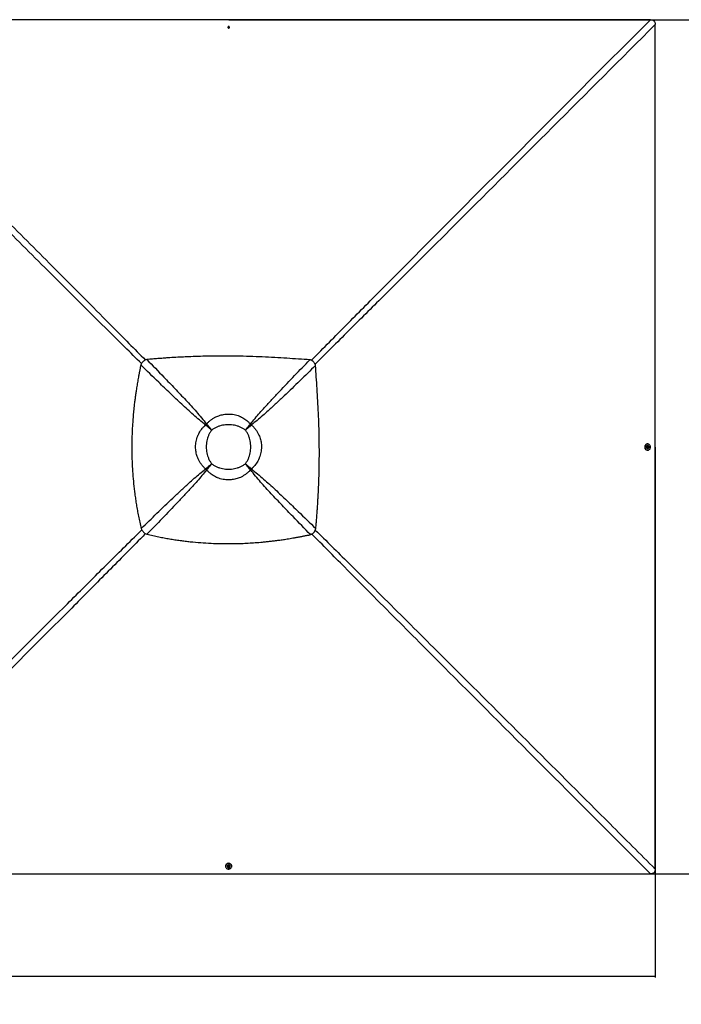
# Model space of a CAD drawing. Header units: millimetres. Extents: x 20 to 22981, y 40 to 19992.
# Tile 96 of 153: x 8251 to 12232, y 8615 to 14537. Entities that reach past the tile are written whole.
import ezdxf

# ---------------------------------------------------------------- set-up
doc = ezdxf.new("R2010")
doc.units = ezdxf.units.MM
doc.header["$LTSCALE"] = 2
doc.layers.add('COMPONENT_GEOMETRY', color=7, linetype='Continuous')
doc.styles.add('SLDTEXTSTYLE0', font='TXT', dxfattribs={"width": 0.75})
doc.dimstyles.new('SLDDIMSTYLE0', dxfattribs={"dimtxt": 100, "dimasz": 6.604, "dimexe": 0, "dimexo": 0.0625, "dimgap": 25, "dimtad": 0, "dimtih": 1, "dimtoh": 1, "dimdec": 0, "dimrnd": 1e-09, "dimzin": 12, "dimdsep": 46, "dimtxsty": 'SLDTEXTSTYLE0', "dimsah": 1, "dimcen": 0.09, "dimadec": 0, "dimazin": 3, "dimtfac": 1, "dimtdec": 0, "dimtofl": 0, "dimtmove": 0, "dimatfit": 3, "dimfxl": 1, "dimfrac": 2, "dimtolj": 1, "dimtzin": 12, "dimarcsym": 0})

# ---------------------------------------------------------------- blocks, each defined once
blk = doc.blocks.new('_D')
at = {"layer": 'COMPONENT_GEOMETRY', "color": 7}
for p, q in [((9509.2, 14536.8), (12800.3, 14536.8)), ((12793.9, 14536.8), (12793.9, 12132.6)), ((12593.9, 12112.3), (12563.4, 12112.3)), ((12563.4, 12112.3), (12563.4, 11953.5)), ((12994, 12112.3), (13024.5, 12112.3)), ((13024.5, 12112.3), (13024.5, 11953.5)), ((12563.4, 11953.5), (12593.9, 11953.5)), ((13024.5, 11953.5), (12994, 11953.5)), ((12793.9, 9399.7), (12793.9, 11803.9)), ((9509.2, 9399.7), (12800.3, 9399.7))]:
    blk.add_line(p, q, dxfattribs=at)
for points in [[(12793.9, 14536.8), (12792.9, 14530.2), (12795, 14530.2)], [(12793.9, 9399.7), (12795, 9406.3), (12792.9, 9406.3)]]:
    blk.add_solid(points, dxfattribs=at)
at = {"layer": 'COMPONENT_GEOMETRY', "color": 7, "char_height": 100, "attachment_point": 1, "style": 'SLDTEXTSTYLE0'}
for s, insert in [('8\'5.12"', (12593.9, 12082.5)), ('2569mm', (12521.2, 11932.8))]:
    blk.add_mtext(s, dxfattribs=dict(at, insert=insert))
blk = doc.blocks.new('_D_2')
at = {"layer": 'COMPONENT_GEOMETRY', "color": 7}
for p, q in [((1483.4, 11965.7), (1483.4, 8775.3)), ((12075.2, 11965.7), (12075.2, 8775.3)), ((6542.3, 8925.7), (6511.8, 8925.7)), ((6511.8, 8925.7), (6511.8, 8767)), ((7016.3, 8925.7), (7046.8, 8925.7)), ((7046.8, 8925.7), (7046.8, 8767)), ((1483.4, 8781.7), (6459.3, 8781.7)), ((6511.8, 8767), (6542.3, 8767)), ((7046.8, 8767), (7016.3, 8767)), ((12075.2, 8781.7), (7099.3, 8781.7))]:
    blk.add_line(p, q, dxfattribs=at)
for points in [[(1483.4, 8781.7), (1490, 8780.7), (1490, 8782.7)], [(12075.2, 8781.7), (12068.6, 8782.7), (12068.6, 8780.7)]]:
    blk.add_solid(points, dxfattribs=at)
at = {"layer": 'COMPONENT_GEOMETRY', "color": 7, "char_height": 100, "attachment_point": 1, "style": 'SLDTEXTSTYLE0'}
for s, insert in [('17\'4.50"', (6542.3, 8895.9)), ('5296mm', (6506.5, 8746.3))]:
    blk.add_mtext(s, dxfattribs=dict(at, insert=insert))

msp = doc.modelspace()

# ---------------------------------------------------------------- linework, layer by layer
at = {"color": 7, "linetype": 'Continuous', "lineweight": 25}
for p, q in [((9504.95, 14491.04), (9506.93, 14493.54)), ((9506.43, 14488.29), (9504.95, 14491.04)), ((9505.43, 14490.15), (9505.94, 14490.79)), ((9505.94, 14490.79), (9506.93, 14492.04)), ((9509.88, 14488.05), (9506.43, 14488.29)), ((9506.93, 14493.54), (9510.38, 14493.29)), ((9506.93, 14492.04), (9506.93, 14493.54)), ((9506.93, 14492.04), (9508.66, 14491.92)), ((9508.66, 14491.92), (9510.38, 14491.8)), ((9511.86, 14490.55), (9509.88, 14488.05)), ((9510.38, 14493.29), (9511.86, 14490.55)), ((9510.38, 14491.8), (9510.38, 14493.29)), ((9510.38, 14491.8), (9511.12, 14490.42)), ((9511.12, 14490.42), (9511.38, 14489.94)), ((10019.46, 12479.16), (10019.35, 12479.27)), ((9371.05, 12098.9), (9369.92, 12099.81)), ((9376.03, 12103.88), (9375.12, 12105.01)), ((9633.05, 12095.93), (9633.05, 12095.93)), ((9636.45, 12092.53), (9636.45, 12092.53)), ((9639.43, 12103.89), (9640.34, 12105.03)), ((9644.42, 12098.91), (9645.55, 12099.82)), ((9406.44, 12068.49), (9406.44, 12068.49)), ((9609.01, 12068.49), (9609.01, 12068.49)), ((12030, 11985.32), (12028.32, 11985.32)), ((12029.92, 11965.05), (12030.17, 11968.5)), ((12032.42, 11963.08), (12029.92, 11965.05)), ((12030.38, 11976.02), (12030.02, 11976.02)), ((12030.17, 11968.5), (12032.92, 11969.98)), ((12032.31, 11963.81), (12031.82, 11963.55)), ((12032.03, 11969.5), (12032.68, 11968.99)), ((12033.68, 11964.55), (12032.31, 11963.81)), ((12035.17, 11964.56), (12032.42, 11963.08)), ((12032.68, 11968.99), (12033.93, 11968.01)), ((12032.92, 11969.98), (12035.42, 11968.01)), ((12033.81, 11966.28), (12033.68, 11964.55)), ((12033.68, 11964.55), (12035.17, 11964.56)), ((12033.93, 11968.01), (12033.81, 11966.28)), ((12033.93, 11968.01), (12035.42, 11968.01)), ((12035.42, 11968.01), (12035.17, 11964.56)), ((12028.42, 11947.72), (12030.09, 11947.72)), ((12030.07, 11957.02), (12030.43, 11957.02)), ((9406.44, 11865.92), (9406.44, 11865.92)), ((9609.01, 11865.92), (9609.01, 11865.92)), ((9371.04, 11835.5), (9369.9, 11834.59)), ((9376.02, 11830.51), (9375.11, 11829.38)), ((9379, 11841.88), (9379, 11841.88)), ((9382.4, 11838.48), (9382.4, 11838.48)), ((9639.44, 11830.5), (9640.35, 11829.36)), ((9644.43, 11835.49), (9645.57, 11834.58)), ((8995.77, 11455.47), (8995.66, 11455.58)), ((9489.61, 9446.61), (9489.61, 9444.93)), ((9498.91, 9444.91), (9498.91, 9444.55)), ((9504.95, 9442.51), (9506.92, 9445.01)), ((9506.43, 9439.76), (9504.95, 9442.51)), ((9505.69, 9442.62), (9505.43, 9443.12)), ((9506.44, 9441.25), (9505.69, 9442.62)), ((9506.44, 9441.25), (9506.43, 9439.76)), ((9509.88, 9439.51), (9506.43, 9439.76)), ((9508.16, 9441.12), (9506.44, 9441.25)), ((9506.92, 9445.01), (9510.37, 9444.76)), ((9509.89, 9441), (9508.16, 9441.12)), ((9511.85, 9442.01), (9509.88, 9439.51)), ((9509.89, 9441), (9509.88, 9439.51)), ((9510.87, 9442.25), (9509.89, 9441)), ((9510.37, 9444.76), (9511.85, 9442.01)), ((9511.38, 9442.89), (9510.87, 9442.25)), ((9517.91, 9444.5), (9517.91, 9444.86)), ((9527.21, 9444.84), (9527.21, 9446.51))]:
    msp.add_line(p, q, dxfattribs=at)
at = {"color": 8, "linetype": 'Continuous', "lineweight": 25}
for p, q in [((9379.01, 12092.52), (9371.33, 12099.17)), ((9375.76, 12103.6), (9382.41, 12095.92)), ((9633.05, 12095.93), (9639.69, 12103.63)), ((9644.14, 12099.18), (9636.45, 12092.53)), ((9371.29, 11835.25), (9379, 11841.88)), ((9382.4, 11838.48), (9375.75, 11830.79)), ((9639.72, 11830.78), (9633.06, 11838.47)), ((9636.46, 11841.87), (9644.15, 11835.21))]:
    msp.add_line(p, q, dxfattribs=at)
at = {"color": 7, "linetype": 'Continuous', "lineweight": 25, "flags": 128}
for points in [[(9506.66, 14536.84), (8866.06, 14536.84), (8225.47, 14536.86), (7596.1, 14536.89), (7022.75, 14536.92)], [(12046.58, 14536.92), (11417.22, 14536.89), (10787.86, 14536.86), (10147.26, 14536.84), (9506.66, 14536.84)], [(9508.8, 14494.95), (9506.95, 14494.76), (9505.33, 14493.97), (9504.18, 14492.7), (9503.67, 14491.13), (9503.88, 14489.52), (9504.78, 14488.1), (9506.23, 14487.09), (9508.01, 14486.64), (9509.86, 14486.83), (9511.48, 14487.62), (9512.63, 14488.89), (9513.14, 14490.45), (9512.93, 14492.07), (9512.03, 14493.49), (9510.58, 14494.5), (9508.8, 14494.95)], [(9511.33, 14489.88), (9511.27, 14490.1), (9511.12, 14490.42)], [(12075.22, 11968.27), (12075.25, 13249.46), (12075.31, 14508.17)], [(12028.32, 11985.32), (12027.67, 11985.3), (12024.47, 11984.79), (12021.41, 11983.57), (12018.62, 11981.7), (12016.21, 11979.25), (12014.26, 11976.3), (12012.86, 11972.98), (12012.05, 11969.41), (12011.87, 11965.74), (12012.32, 11962.09), (12013.39, 11958.61), (12015.04, 11955.43), (12017.2, 11952.68), (12019.78, 11950.47), (12022.7, 11948.87), (12025.84, 11947.94), (12028.42, 11947.72)], [(12033.95, 11948.25), (12037, 11949.47), (12039.79, 11951.34), (12042.21, 11953.8), (12044.15, 11956.74), (12045.56, 11960.06), (12046.37, 11963.63), (12046.55, 11967.31), (12046.09, 11970.96), (12045.02, 11974.44), (12043.38, 11977.61), (12041.22, 11980.36), (12038.63, 11982.58), (12035.71, 11984.18), (12032.58, 11985.1), (12029.34, 11985.31), (12026.14, 11984.79), (12023.08, 11983.58), (12020.29, 11981.71), (12017.88, 11979.25), (12015.93, 11976.31), (12014.53, 11972.99), (12013.72, 11969.42), (12013.54, 11965.74), (12013.99, 11962.09), (12015.06, 11958.61), (12016.71, 11955.44), (12018.87, 11952.69), (12021.46, 11950.47), (12024.37, 11948.87), (12027.51, 11947.95), (12030.74, 11947.74), (12033.95, 11948.25)], [(12030.02, 11976.02), (12027.9, 11975.71), (12025.8, 11974.71), (12024.02, 11973.1), (12022.68, 11971.01), (12021.89, 11968.59), (12021.71, 11966.01), (12022.14, 11963.47), (12023.16, 11961.15), (12024.69, 11959.24), (12026.62, 11957.86), (12028.8, 11957.13), (12030.07, 11957.02)], [(12038.11, 11970.18), (12037.87, 11970.78), (12036.58, 11972.91), (12034.84, 11974.57), (12032.76, 11975.64), (12030.52, 11976.02), (12028.26, 11975.71), (12026.16, 11974.71), (12024.38, 11973.1), (12023.05, 11971.01), (12022.26, 11968.59), (12022.07, 11966.01), (12022.5, 11963.47), (12023.52, 11961.15), (12025.05, 11959.24), (12026.98, 11957.86), (12029.16, 11957.13), (12031.43, 11957.1), (12033.63, 11957.76), (12035.59, 11959.07), (12037.16, 11960.94), (12038.13, 11962.91)], [(12036.83, 11966.14), (12036.64, 11967.98), (12035.85, 11969.6), (12034.57, 11970.75), (12033.01, 11971.26), (12031.39, 11971.05), (12029.97, 11970.15), (12028.96, 11968.7), (12028.51, 11966.92), (12028.7, 11965.08), (12029.49, 11963.46), (12030.76, 11962.31), (12032.33, 11961.8), (12033.95, 11962.01), (12035.37, 11962.91), (12036.38, 11964.36), (12036.83, 11966.14)], [(12031.76, 11963.6), (12031.99, 11963.67), (12032.31, 11963.81)], [(12075.31, 9428.37), (12075.27, 10057.72), (12075.25, 10687.07), (12075.23, 11327.67), (12075.22, 11968.27)], [(9527.21, 9446.51), (9527.19, 9447.26), (9526.68, 9450.46), (9525.45, 9453.52), (9523.58, 9456.31), (9521.12, 9458.72), (9518.17, 9460.67), (9514.85, 9462.07), (9511.28, 9462.88), (9507.6, 9463.06), (9503.95, 9462.61), (9500.48, 9461.54), (9497.3, 9459.89), (9494.56, 9457.73), (9492.35, 9455.15), (9490.75, 9452.23), (9489.83, 9449.09), (9489.61, 9446.61)], [(9490.14, 9440.98), (9491.36, 9437.93), (9493.24, 9435.14), (9495.7, 9432.72), (9498.64, 9430.78), (9501.97, 9429.37), (9505.54, 9428.57), (9509.21, 9428.38), (9512.86, 9428.84), (9516.34, 9429.91), (9519.51, 9431.55), (9522.26, 9433.71), (9524.47, 9436.3), (9526.07, 9439.22), (9526.99, 9442.35), (9527.19, 9445.59), (9526.67, 9448.79), (9525.45, 9451.85), (9523.58, 9454.64), (9521.12, 9457.05), (9518.17, 9459), (9514.85, 9460.4), (9511.28, 9461.21), (9507.6, 9461.39), (9503.95, 9460.94), (9500.47, 9459.87), (9497.3, 9458.22), (9494.55, 9456.06), (9492.34, 9453.48), (9490.74, 9450.56), (9489.83, 9447.42), (9489.62, 9444.19), (9490.14, 9440.98)], [(9517.91, 9444.86), (9517.59, 9447.03), (9516.59, 9449.13), (9514.98, 9450.91), (9512.88, 9452.25), (9510.46, 9453.04), (9507.88, 9453.22), (9505.34, 9452.79), (9503.03, 9451.77), (9501.11, 9450.24), (9499.74, 9448.31), (9499.01, 9446.13), (9498.91, 9444.91)], [(9512.02, 9436.8), (9512.67, 9437.06), (9514.8, 9438.35), (9516.46, 9440.09), (9517.52, 9442.17), (9517.91, 9444.41), (9517.59, 9446.67), (9516.58, 9448.77), (9514.98, 9450.55), (9512.88, 9451.88), (9510.46, 9452.67), (9507.88, 9452.86), (9505.34, 9452.43), (9503.03, 9451.41), (9501.11, 9449.88), (9499.74, 9447.95), (9499.01, 9445.77), (9498.98, 9443.5), (9499.65, 9441.3), (9500.96, 9439.34), (9502.83, 9437.77), (9504.75, 9436.82)], [(9508.02, 9438.1), (9509.86, 9438.29), (9511.48, 9439.08), (9512.63, 9440.36), (9513.13, 9441.92), (9512.92, 9443.54), (9512.02, 9444.96), (9510.57, 9445.97), (9508.78, 9446.42), (9506.94, 9446.23), (9505.32, 9445.44), (9504.17, 9444.17), (9503.67, 9442.6), (9503.88, 9440.98), (9504.78, 9439.56), (9506.23, 9438.55), (9508.02, 9438.1)], [(9505.48, 9443.18), (9505.55, 9442.94), (9505.69, 9442.62)], [(6966.76, 9399.62), (7596.11, 9399.66), (8225.47, 9399.68), (8866.06, 9399.7), (9506.66, 9399.71)], [(9506.66, 9399.71), (10147.26, 9399.7), (10787.86, 9399.68), (11417.21, 9399.66), (12046.56, 9399.62)]]:
    msp.add_lwpolyline(points, dxfattribs=at)
at = {"color": 7, "linetype": 'Continuous', "lineweight": 25}
for centre, radius, start, end in [((9508.42, 14486.23), 10.63, 85.896882, 110.898483), ((9507.9, 14489.24), 2.5, 141.490505, 162.408142), ((9508.37, 14488.77), 3.17, 84.915321, 140.168942), ((9508.51, 14488.91), 3.02, 30.159324, 87.30967), ((9508.42, 14486.23), 10.63, 69.383271, 85.896882), ((9552, 11922.93), 253.85, 134.168895, 135.831105), ((9545.22, 11929.71), 242.81, 134.168895, 135.831105), ((9497.76, 11977.17), 165.55, 134.168895, 135.831105), ((9517.74, 11977.22), 165.49, 44.167458, 45.831732), ((9517.79, 11977.18), 165.49, 44.189925, 45.854375), ((9470.38, 11929.73), 242.71, 44.189925, 45.854375), ((9463.61, 11922.95), 253.75, 44.189925, 45.854375), ((12031.12, 11967.04), 2.5, 51.532823, 72.582935), ((12030.79, 11966.42), 3.02, 300.104404, 357.289948), ((12030.65, 11966.56), 3.16, 354.918237, 50.225388), ((12028.13, 11966.52), 10.63, 355.89078, 20.138614), ((12028.13, 11966.52), 10.63, 340.14474, 355.89078), ((9551.98, 12011.32), 253.75, 224.145625, 225.810075), ((9545.2, 12004.55), 242.71, 224.145625, 225.810075), ((9497.71, 11957.19), 165.49, 224.168268, 225.832542), ((9497.75, 11957.14), 165.49, 224.145625, 225.810075), ((9517.8, 11957.13), 165.42, 314.166692, 315.833308), ((9470.39, 12004.54), 242.62, 314.166692, 315.833308), ((9463.62, 12011.31), 253.65, 314.166692, 315.833308), ((9508.41, 9446.8), 10.63, 249.861386, 265.891314), ((9508.31, 9444.14), 3.02, 210.162125, 267.277605), ((9508.41, 9446.8), 10.63, 265.891314, 289.85526), ((9508.44, 9444.27), 3.16, 264.903399, 320.265117), ((9508.92, 9443.8), 2.5, 321.58858, 342.384701)]:
    msp.add_arc(centre, radius, start, end, dxfattribs=at)
at = {"color": 8, "linetype": 'Continuous', "lineweight": 25}
for points, knots in [([(10005.94, 12488.15), (10016.42, 12498.79), (10095.5, 12579.07), (10243.7, 12728.64), (10519.55, 13006.22), (11003.09, 13491.51), (11535.25, 14024.77), (11929.24, 14419.4), (12046.58, 14536.92)], [0, 0, 0, 0, 0.01551065, 0.11703813, 0.21856619, 0.42162352, 0.82775609, 1, 1, 1, 1]), ([(12075.31, 14508.17), (11868.66, 14301.5), (11474.38, 13907.17), (10941.53, 13374.65), (10545.97, 12979.82), (10268.62, 12703.73), (10119.2, 12555.42), (10039, 12476.28), (10028.39, 12465.8)], [0, 0, 0, 0, 0.3031431, 0.5783843, 0.7814463, 0.8829776, 0.9845092, 1, 1, 1, 1]), ([(8983.75, 12468.78), (8917.35, 12534.4), (8748.75, 12701.05), (8478.73, 12969.91), (8275.03, 13173.03), (8173.18, 13274.59)], [0, 0, 0, 0, 0.2451747, 0.62258689, 1, 1, 1, 1]), ([(8200.34, 13301.75), (8301.9, 13199.9), (8505.02, 12996.2), (8774.36, 12725.69), (8941.5, 12556.6), (9007.61, 12489.71)], [0, 0, 0, 0, 0.3767289, 0.7534584, 1, 1, 1, 1]), ([(6938.01, 9428.35), (7144.91, 9634.92), (7539.55, 10028.91), (8072.87, 10560.97), (8468.7, 10955.38), (8746.29, 11231.23), (8895.64, 11379.21), (8975.71, 11458.09), (8986.13, 11468.36)], [0, 0, 0, 0, 0.3033445, 0.5785586, 0.7816784, 0.8832387, 0.9847993, 1, 1, 1, 1]), ([(9008.66, 11446.06), (8998.34, 11435.61), (8919.36, 11355.57), (8771.2, 11206.31), (8495.11, 10928.96), (8011.15, 10444.1), (7478.52, 9911.31), (7084.19, 9517.03), (6966.76, 9399.62)], [0, 0, 0, 0, 0.01526255, 0.11681659, 0.21837121, 0.42148166, 0.8277205, 1, 1, 1, 1]), ([(12046.56, 9399.62), (11839.99, 9606.35), (11435.09, 10011.55), (10925.67, 10521.73), (10518.34, 10930.2), (10243.68, 11206.07), (10074.29, 11377.46), (10008.96, 11443.55)], [0, 0, 0, 0, 0.3037022, 0.5952803, 0.7492991, 0.9033177, 1, 1, 1, 1]), ([(10029.91, 11467.43), (10096.49, 11401.61), (10268.37, 11231.74), (10544.7, 10956.56), (11069.36, 10433.48), (11579.44, 9923.88), (11984.64, 9518.98), (12075.31, 9428.37)], [0, 0, 0, 0, 0.0973305, 0.2512385, 0.4051468, 0.866887, 1, 1, 1, 1])]:
    msp.add_open_spline(points, degree=3, knots=knots, dxfattribs=at)
at = {"color": 7, "linetype": 'Continuous', "lineweight": 25}
for points, knots in [([(12046.58, 14536.92), (12048.53, 14536.86), (12052.43, 14536.73), (12057.59, 14535.61), (12061.91, 14533.91), (12065.39, 14531.84), (12068.44, 14529.15), (12071.63, 14525.07), (12073.9, 14519.8), (12075.14, 14513.74), (12075.25, 14510.03), (12075.31, 14508.17)], [0, 0, 0, 0, 0.1264222, 0.2525718, 0.339466, 0.4262581, 0.513661, 0.6010777, 0.7596734, 0.8797284, 1, 1, 1, 1]), ([(9997.21, 12491.13), (9974.37, 12492.66), (9927.97, 12495.76), (9857.37, 12500.42), (9784.85, 12504.77), (9710.6, 12508.57), (9634.66, 12511.54), (9565.78, 12513.27), (9504.16, 12514.01), (9449.99, 12514.06), (9394.67, 12513.48), (9337.97, 12512.22), (9284.97, 12510.41), (9235.61, 12508.22), (9189.78, 12505.78), (9148.89, 12503.23), (9113.07, 12500.74), (9082.42, 12498.44), (9050, 12495.84), (9027.75, 12493.89), (9016.2, 12492.87)], [0, 0, 0, 0, 0.06994741, 0.14211336, 0.21609795, 0.29185137, 0.36916914, 0.44816148, 0.50225305, 0.55734339, 0.61358969, 0.67117546, 0.73054798, 0.77552813, 0.82209008, 0.87073046, 0.90063299, 0.93177229, 0.96460539, 1, 1, 1, 1]), ([(8979.96, 12460.77), (8979.51, 12458.63), (8978.52, 12453.91), (8976.92, 12446.21), (8975.09, 12437.26), (8973.18, 12427.74), (8971.37, 12418.58), (8969.77, 12410.32), (8968.44, 12403.34), (8967.29, 12397.28), (8966.31, 12392.01), (8964.66, 12383.08), (8962.47, 12370.91), (8959.68, 12354.86), (8957.04, 12339.06), (8954.48, 12323.15), (8951.55, 12304.16), (8948.36, 12282.26), (8945.02, 12257.55), (8941.33, 12228), (8937.52, 12193.63), (8933.86, 12154.57), (8930.63, 12112.61), (8928.04, 12067.57), (8926.3, 12019.29), (8925.62, 11971.78), (8925.98, 11920.5), (8927.71, 11865.2), (8931.23, 11805.58), (8936.48, 11745.45), (8942.43, 11694.35), (8948.31, 11652.2), (8953.49, 11619.03), (8959.35, 11585.07), (8966.03, 11550.09), (8973.61, 11513.67), (8979.36, 11488.98), (8982.33, 11476.28)], [0, 0, 0, 0, 0.0066311, 0.0145572, 0.0237908, 0.0342333, 0.0438975, 0.0520343, 0.0596436, 0.0653695, 0.0706973, 0.0758489, 0.0927927, 0.108069, 0.1250911, 0.1412089, 0.1567762, 0.1831699, 0.208079, 0.2321399, 0.2731666, 0.3125487, 0.3506768, 0.4003262, 0.4488408, 0.4965961, 0.5438675, 0.6037328, 0.6637148, 0.7243033, 0.7860831, 0.8191459, 0.8529282, 0.8875307, 0.9233335, 0.960579, 1, 1, 1, 1]), ([(9016.2, 12492.87), (9012.37, 12491.66), (9006.47, 12489.8), (8999.27, 12485.65), (8994.11, 12481.79), (8989.48, 12477.24), (8985.56, 12472.14), (8982.32, 12466.63), (8980.76, 12462.75), (8979.96, 12460.77)], [0, 0, 0, 0, 0.2383638, 0.3663808, 0.4913272, 0.6205367, 0.7504462, 0.8732427, 1, 1, 1, 1]), ([(9369.92, 12099.81), (9357.45, 12109.64), (9332.52, 12129.31), (9296.61, 12160.49), (9261.11, 12192.23), (9214.3, 12235.31), (9156.38, 12289.94), (9074.37, 12368.69), (9015.74, 12425.88), (8979.96, 12460.77)], [0, 0, 0, 0, 0.0895505, 0.1791159, 0.2688698, 0.3586256, 0.5384695, 0.7183323, 1, 1, 1, 1]), ([(9016.2, 12492.87), (9050.42, 12457.79), (9106.86, 12399.91), (9184.84, 12318.7), (9239.38, 12260.88), (9282.43, 12214.12), (9314.22, 12178.57), (9345.5, 12142.56), (9365.25, 12117.53), (9375.12, 12105.01)], [0, 0, 0, 0, 0.277695, 0.4581314, 0.6385805, 0.7288749, 0.8191674, 0.9095913, 1, 1, 1, 1]), ([(9640.34, 12105.03), (9649.34, 12116.49), (9667.35, 12139.43), (9695.8, 12172.52), (9729.7, 12210.58), (9769.13, 12253.57), (9829.2, 12317.45), (9905.18, 12396.68), (9966.54, 12459.65), (9997.21, 12491.13)], [0, 0, 0, 0, 0.0830759, 0.1661805, 0.249283, 0.3742529, 0.4992254, 0.7496044, 1, 1, 1, 1]), ([(10031.33, 12457.01), (9999.95, 12426.38), (9937.17, 12365.11), (9858.16, 12289.19), (9794.4, 12229.13), (9751.39, 12189.6), (9713.28, 12155.58), (9680.07, 12126.98), (9657.06, 12108.87), (9645.55, 12099.82)], [0, 0, 0, 0, 0.2498244, 0.4996596, 0.6246518, 0.7496414, 0.8331026, 0.9165658, 1, 1, 1, 1]), ([(10019.35, 12479.27), (10018.27, 12480.28), (10016.12, 12482.29), (10012.52, 12484.84), (10008.26, 12487.28), (10003.17, 12489.51), (9999.23, 12490.58), (9997.21, 12491.13)], [0, 0, 0, 0, 0.1744124, 0.3467131, 0.5184953, 0.7532276, 1, 1, 1, 1]), ([(10031.33, 12457.01), (10030.98, 12458.37), (10030.28, 12461.03), (10028.88, 12464.86), (10026.86, 12469.26), (10023.93, 12474.22), (10020.96, 12477.5), (10019.46, 12479.16)], [0, 0, 0, 0, 0.1652591, 0.3248597, 0.4794964, 0.7365719, 1, 1, 1, 1]), ([(10033.07, 11476.03), (10034.02, 11486.74), (10035.84, 11507.44), (10038.28, 11537.63), (10040.46, 11566.24), (10042.41, 11593.69), (10044.16, 11620.27), (10045.73, 11646.11), (10047.53, 11678.1), (10049.39, 11715.99), (10051.16, 11759.63), (10052.65, 11806.78), (10053.74, 11857.48), (10054.28, 11911.75), (10054.21, 11964.92), (10053.47, 12025.89), (10051.75, 12094.45), (10048.78, 12170.39), (10044.98, 12244.64), (10040.63, 12317.17), (10035.97, 12387.76), (10032.86, 12434.17), (10031.33, 12457.01)], [0, 0, 0, 0, 0.032848, 0.0634837, 0.0925205, 0.1204906, 0.147532, 0.1738828, 0.199574, 0.2453768, 0.2897483, 0.3329773, 0.3894376, 0.4446269, 0.4987034, 0.5518212, 0.6308141, 0.7081334, 0.7838893, 0.8578773, 0.9300475, 1, 1, 1, 1]), ([(9375.12, 12105.01), (9378.91, 12109), (9386.51, 12117), (9399.26, 12127.82), (9413.05, 12137.64), (9425.61, 12144.88), (9437.83, 12150.77), (9449.56, 12155.48), (9463.38, 12159.75), (9477.69, 12162.89), (9492.54, 12164.85), (9508.12, 12165.54), (9524.32, 12164.77), (9540.95, 12162.37), (9557.54, 12158.31), (9570.24, 12153.82), (9582.04, 12148.75), (9592.98, 12143.24), (9606.23, 12135.07), (9618.88, 12125.67), (9630.34, 12115.63), (9637.16, 12108.4), (9640.34, 12105.03)], [0, 0, 0, 0, 0.05496536, 0.11033368, 0.16704816, 0.22426296, 0.25512307, 0.30270136, 0.35060432, 0.39954365, 0.44884607, 0.50003858, 0.55501927, 0.61051733, 0.66767171, 0.72540116, 0.74492298, 0.79614671, 0.84775645, 0.90053636, 0.9536985, 1, 1, 1, 1]), ([(9369.9, 11834.59), (9365.92, 11838.38), (9357.92, 11845.97), (9347.1, 11858.73), (9337.28, 11872.52), (9330.04, 11885.07), (9324.16, 11897.29), (9319.45, 11909.02), (9315.18, 11922.84), (9312.04, 11937.15), (9310.08, 11952), (9309.39, 11967.57), (9310.16, 11983.77), (9312.56, 12000.41), (9316.62, 12017), (9321.11, 12029.7), (9326.18, 12041.5), (9331.69, 12052.44), (9339.86, 12065.69), (9349.27, 12078.34), (9359.31, 12089.8), (9366.55, 12096.63), (9369.92, 12099.81)], [0, 0, 0, 0, 0.0549654, 0.1103338, 0.1670488, 0.2242641, 0.2550707, 0.3026498, 0.3505537, 0.399494, 0.4487973, 0.4999722, 0.5549529, 0.610451, 0.6676055, 0.7253351, 0.7448706, 0.7960986, 0.8477126, 0.900497, 0.9536637, 1, 1, 1, 1]), ([(9406.44, 12068.49), (9402.23, 12072.06), (9393.85, 12079.15), (9381.55, 12089.7), (9373.78, 12096.45), (9369.92, 12099.81)], [0, 0, 0, 0, 0.3362917, 0.6695387, 1, 1, 1, 1]), ([(9406.44, 12068.49), (9402.36, 12071.95), (9394.24, 12078.84), (9382.33, 12089.09), (9374.8, 12095.64), (9371.05, 12098.9)], [0, 0, 0, 0, 0.3362927, 0.6695399, 1, 1, 1, 1]), ([(9375.12, 12105.01), (9378.48, 12101.15), (9385.23, 12093.38), (9395.78, 12081.08), (9402.87, 12072.7), (9406.44, 12068.49)], [0, 0, 0, 0, 0.3304613, 0.6637083, 1, 1, 1, 1]), ([(9376.03, 12103.88), (9379.29, 12100.13), (9385.84, 12092.6), (9396.09, 12080.69), (9402.98, 12072.57), (9406.44, 12068.49)], [0, 0, 0, 0, 0.3304601, 0.6637073, 1, 1, 1, 1]), ([(9609.01, 12068.49), (9604.15, 12072), (9594.42, 12079.02), (9578.31, 12087.15), (9561.41, 12093.53), (9543.84, 12097.97), (9525.88, 12100.61), (9507.73, 12101.49), (9489.59, 12100.62), (9471.62, 12097.97), (9454.05, 12093.53), (9437.15, 12087.15), (9421.04, 12079.02), (9411.3, 12072), (9406.44, 12068.49)], [0, 0, 0, 0, 0.0828307, 0.1660046, 0.2489163, 0.332505, 0.4163309, 0.4999634, 0.5835994, 0.6674288, 0.7510208, 0.8339534, 0.9171485, 1, 1, 1, 1]), ([(9609.01, 12068.49), (9612.58, 12072.7), (9619.68, 12081.09), (9630.23, 12093.39), (9636.98, 12101.16), (9640.34, 12105.03)], [0, 0, 0, 0, 0.33629322, 0.66954017, 1, 1, 1, 1]), ([(9609.01, 12068.49), (9612.48, 12072.57), (9619.37, 12080.7), (9629.62, 12092.61), (9636.17, 12100.14), (9639.43, 12103.89)], [0, 0, 0, 0, 0.3362943, 0.6695413, 1, 1, 1, 1]), ([(9645.55, 12099.82), (9641.68, 12096.46), (9633.91, 12089.71), (9621.61, 12079.16), (9613.23, 12072.06), (9609.01, 12068.49)], [0, 0, 0, 0, 0.3304655, 0.6637123, 1, 1, 1, 1]), ([(9644.41, 12098.9), (9640.66, 12095.64), (9633.13, 12089.1), (9621.22, 12078.85), (9613.09, 12071.95), (9609.01, 12068.49)], [0, 0, 0, 0, 0.3304643, 0.6637113, 1, 1, 1, 1]), ([(9645.55, 12099.82), (9649.54, 12096.03), (9657.54, 12088.44), (9668.36, 12075.69), (9678.19, 12061.9), (9685.43, 12049.34), (9691.33, 12037.11), (9696.04, 12025.37), (9700.31, 12011.55), (9703.45, 11997.24), (9705.4, 11982.39), (9706.09, 11966.81), (9705.32, 11950.61), (9702.93, 11933.98), (9698.87, 11917.39), (9694.38, 11904.69), (9689.31, 11892.89), (9683.8, 11881.95), (9675.63, 11868.7), (9666.23, 11856.06), (9656.19, 11844.59), (9648.94, 11837.76), (9645.57, 11834.58)], [0, 0, 0, 0, 0.0549575, 0.110318, 0.1670243, 0.224231, 0.2551609, 0.3027292, 0.3506222, 0.3995513, 0.4488435, 0.5000386, 0.5550115, 0.6105017, 0.6676482, 0.7253698, 0.7448852, 0.7960994, 0.8476997, 0.90047, 0.9536225, 1, 1, 1, 1]), ([(9406.44, 12068.49), (9402.93, 12063.63), (9395.91, 12053.89), (9387.78, 12037.78), (9381.4, 12020.88), (9376.96, 12003.31), (9374.31, 11985.34), (9373.44, 11967.2), (9374.32, 11949.05), (9376.96, 11931.09), (9381.4, 11913.52), (9387.78, 11896.62), (9395.91, 11880.51), (9402.93, 11870.78), (9406.44, 11865.92)], [0, 0, 0, 0, 0.0828515, 0.1660466, 0.2489792, 0.3325712, 0.4164006, 0.5000366, 0.5836691, 0.667495, 0.7510837, 0.8339954, 0.9171693, 1, 1, 1, 1]), ([(9609.01, 11865.92), (9612.52, 11870.78), (9619.54, 11880.51), (9627.67, 11896.63), (9634.05, 11913.52), (9638.48, 11931.09), (9641.13, 11949.06), (9642, 11967.2), (9641.13, 11985.34), (9638.49, 12003.3), (9634.05, 12020.87), (9627.67, 12037.77), (9619.54, 12053.89), (9612.52, 12063.63), (9609.01, 12068.49)], [0, 0, 0, 0, 0.08283765, 0.16601881, 0.24893764, 0.33251928, 0.41633794, 0.49996342, 0.58359234, 0.66741447, 0.75099948, 0.83393918, 0.91714152, 1, 1, 1, 1]), ([(9369.9, 11834.59), (9373.77, 11837.95), (9381.54, 11844.7), (9393.84, 11855.25), (9402.23, 11862.35), (9406.44, 11865.92)], [0, 0, 0, 0, 0.3304598, 0.6637068, 1, 1, 1, 1]), ([(9371.04, 11835.5), (9374.79, 11838.76), (9382.32, 11845.31), (9394.23, 11855.56), (9402.36, 11862.45), (9406.44, 11865.92)], [0, 0, 0, 0, 0.33045866, 0.66370572, 1, 1, 1, 1]), ([(9406.44, 11865.92), (9402.87, 11861.7), (9395.77, 11853.32), (9385.22, 11841.02), (9378.47, 11833.25), (9375.11, 11829.38)], [0, 0, 0, 0, 0.3362877, 0.6695345, 1, 1, 1, 1]), ([(9406.44, 11865.92), (9402.98, 11861.84), (9396.08, 11853.71), (9385.84, 11841.8), (9379.29, 11834.27), (9376.03, 11830.52)], [0, 0, 0, 0, 0.3362888, 0.6695357, 1, 1, 1, 1]), ([(9406.44, 11865.92), (9411.3, 11862.41), (9421.04, 11855.39), (9437.16, 11847.26), (9454.06, 11840.88), (9471.63, 11836.44), (9489.59, 11833.8), (9507.73, 11832.93), (9525.87, 11833.8), (9543.84, 11836.45), (9561.41, 11840.88), (9578.3, 11847.26), (9594.42, 11855.39), (9604.15, 11862.41), (9609.01, 11865.92)], [0, 0, 0, 0, 0.08285848, 0.16606082, 0.24900052, 0.33258553, 0.41640766, 0.50003658, 0.58366206, 0.66748072, 0.75106236, 0.83398119, 0.91716235, 1, 1, 1, 1]), ([(9640.35, 11829.36), (9636.99, 11833.23), (9630.24, 11841.01), (9619.68, 11853.31), (9612.58, 11861.7), (9609.01, 11865.92)], [0, 0, 0, 0, 0.3304639, 0.6637107, 1, 1, 1, 1]), ([(9609.01, 11865.92), (9613.23, 11862.35), (9621.62, 11855.25), (9633.92, 11844.69), (9641.7, 11837.94), (9645.57, 11834.58)], [0, 0, 0, 0, 0.3362893, 0.669536, 1, 1, 1, 1]), ([(9639.44, 11830.5), (9636.18, 11834.25), (9629.63, 11841.79), (9619.37, 11853.7), (9612.48, 11861.83), (9609.01, 11865.92)], [0, 0, 0, 0, 0.3304628, 0.6637096, 1, 1, 1, 1]), ([(9609.01, 11865.92), (9613.1, 11862.45), (9621.23, 11855.56), (9633.14, 11845.3), (9640.68, 11838.75), (9644.43, 11835.49)], [0, 0, 0, 0, 0.3362903, 0.6695372, 1, 1, 1, 1]), ([(8982.33, 11476.28), (9013.86, 11507.01), (9076.94, 11568.47), (9156.32, 11644.63), (9220.37, 11704.88), (9263.58, 11744.53), (9301.87, 11778.66), (9335.22, 11807.35), (9358.34, 11825.51), (9369.9, 11834.59)], [0, 0, 0, 0, 0.2498248, 0.4996602, 0.6246523, 0.7496417, 0.8331029, 0.916566, 1, 1, 1, 1]), ([(9375.11, 11829.38), (9366.06, 11817.88), (9347.96, 11794.87), (9319.37, 11761.68), (9285.31, 11723.51), (9245.67, 11680.39), (9185.31, 11616.32), (9108.96, 11536.87), (9047.31, 11473.71), (9016.48, 11442.13)], [0, 0, 0, 0, 0.0830755, 0.1661799, 0.2492822, 0.3742524, 0.4992252, 0.7496044, 1, 1, 1, 1]), ([(9640.35, 11829.36), (9636.57, 11825.38), (9628.97, 11817.37), (9616.22, 11806.56), (9602.43, 11796.73), (9589.87, 11789.49), (9577.65, 11783.6), (9565.91, 11778.89), (9552.09, 11774.62), (9537.78, 11771.48), (9522.93, 11769.53), (9507.36, 11768.84), (9491.16, 11769.61), (9474.52, 11772), (9457.93, 11776.06), (9445.23, 11780.55), (9433.43, 11785.62), (9422.49, 11791.13), (9409.24, 11799.3), (9396.6, 11808.71), (9385.12, 11818.75), (9378.3, 11826), (9375.11, 11829.38)], [0, 0, 0, 0, 0.0549576, 0.1103181, 0.1670249, 0.2242321, 0.2551085, 0.3026777, 0.3505716, 0.3995016, 0.4487947, 0.4999722, 0.5549451, 0.6104354, 0.6675819, 0.7253037, 0.7448328, 0.7960513, 0.8476559, 0.9004307, 0.9535877, 1, 1, 1, 1]), ([(10000.95, 11439.76), (9965.81, 11475.79), (9908.52, 11534.53), (9829.82, 11616.51), (9775.5, 11674.1), (9732.64, 11720.68), (9700.99, 11756.1), (9669.85, 11791.97), (9650.18, 11816.9), (9640.35, 11829.36)], [0, 0, 0, 0, 0.2839175, 0.4627989, 0.6416931, 0.7312098, 0.8207246, 0.9103698, 1, 1, 1, 1]), ([(9645.57, 11834.58), (9657.98, 11824.79), (9682.82, 11805.2), (9718.59, 11774.16), (9753.95, 11742.56), (9800.57, 11699.67), (9858.26, 11645.26), (9939.65, 11567.13), (9997.74, 11510.49), (10033.07, 11476.03)], [0, 0, 0, 0, 0.0897639, 0.1795426, 0.2695103, 0.35948, 0.5397535, 0.7200459, 1, 1, 1, 1]), ([(8982.33, 11476.28), (8983.12, 11474.39), (8984.68, 11470.66), (8987.76, 11465.3), (8991.34, 11460.19), (8994.22, 11457.11), (8995.66, 11455.58)], [0, 0, 0, 0, 0.248548, 0.4910203, 0.7467369, 1, 1, 1, 1]), ([(8995.77, 11455.47), (8997.3, 11454.04), (9000.38, 11451.16), (9007.14, 11446.33), (9012.77, 11443.8), (9016.48, 11442.13)], [0, 0, 0, 0, 0.253108, 0.5086806, 1, 1, 1, 1]), ([(9016.48, 11442.13), (9028.61, 11439.29), (9052.23, 11433.78), (9087.08, 11426.49), (9120.59, 11420.02), (9153.14, 11414.31), (9184.92, 11409.25), (9216.14, 11404.77), (9246.9, 11400.82), (9288.2, 11396.15), (9340.04, 11391.45), (9402.55, 11387.63), (9457.37, 11385.88), (9504.77, 11385.47), (9544.95, 11385.85), (9585.6, 11386.98), (9626.93, 11388.88), (9669.19, 11391.61), (9705.54, 11394.65), (9735.88, 11397.62), (9760.08, 11400.24), (9785.03, 11403.21), (9810.95, 11406.58), (9833.79, 11409.8), (9853.45, 11412.75), (9869.75, 11415.31), (9886.88, 11418.11), (9900.81, 11420.49), (9911.46, 11422.36), (9918.56, 11423.63), (9926.07, 11424.99), (9934.05, 11426.46), (9941.62, 11427.88), (9949.18, 11429.32), (9957.09, 11430.85), (9966.43, 11432.68), (9976.29, 11434.66), (9985.68, 11436.58), (9993.77, 11438.25), (9998.71, 11439.29), (10000.95, 11439.76)], [0, 0, 0, 0, 0.03767444, 0.07334536, 0.10765732, 0.14083664, 0.17324095, 0.20494008, 0.23616593, 0.26694797, 0.33053964, 0.39340961, 0.45612739, 0.49621944, 0.53662085, 0.57749199, 0.6190796, 0.66160723, 0.7054231, 0.72929979, 0.75372767, 0.77898768, 0.8052209, 0.83271031, 0.84869753, 0.86530196, 0.88258759, 0.90114952, 0.90802216, 0.91526504, 0.92295176, 0.93107835, 0.93979002, 0.94623625, 0.95435235, 0.96412261, 0.97501807, 0.98475674, 0.99307937, 1, 1, 1, 1]), ([(10000.95, 11439.76), (10002.92, 11440.56), (10006.8, 11442.12), (10012.3, 11445.35), (10017.4, 11449.27), (10021.46, 11453.39), (10024.56, 11457.33), (10026.9, 11460.92), (10030.22, 11466.97), (10031.87, 11472.19), (10033.07, 11476.03)], [0, 0, 0, 0, 0.1264787, 0.2490105, 0.3787287, 0.507737, 0.5912047, 0.6758374, 0.7620547, 1, 1, 1, 1]), ([(12075.31, 9428.37), (12075.25, 9426.44), (12075.12, 9422.53), (12074.01, 9417.38), (12072.3, 9413.04), (12070.24, 9409.57), (12067.55, 9406.5), (12063.47, 9403.31), (12058.2, 9401.03), (12052.14, 9399.8), (12048.43, 9399.68), (12046.56, 9399.62)], [0, 0, 0, 0, 0.125074, 0.2528462, 0.338625, 0.426559, 0.5124713, 0.6014208, 0.7600165, 0.8786617, 1, 1, 1, 1])]:
    msp.add_open_spline(points, degree=3, knots=knots, dxfattribs=at)

# ---------------------------------------------------------------- dimensions: what is measured, and where the dimension line sits
at = {"layer": 'COMPONENT_GEOMETRY', "color": 7}
dim = msp.add_linear_dim(base=(12793.94, 9399.71), p1=(9506.66, 14536.84), p2=(9506.66, 9399.71), angle=90, dimstyle='SLDDIMSTYLE0', dxfattribs=at)
dim.commit()
dim.dimension.update_dxf_attribs({"geometry": '_D', "text_midpoint": (12793.94, 11968.27), "dimtype": 160})
dim = msp.add_linear_dim(base=(12075.22, 8781.69), p1=(1483.35, 11968.27), p2=(12075.22, 11968.27), dimstyle='SLDDIMSTYLE0', dxfattribs=at)
dim.commit()
dim.dimension.update_dxf_attribs({"geometry": '_D_2', "text_midpoint": (6779.29, 8781.69), "dimtype": 160})

doc.saveas('drawing.dxf')
